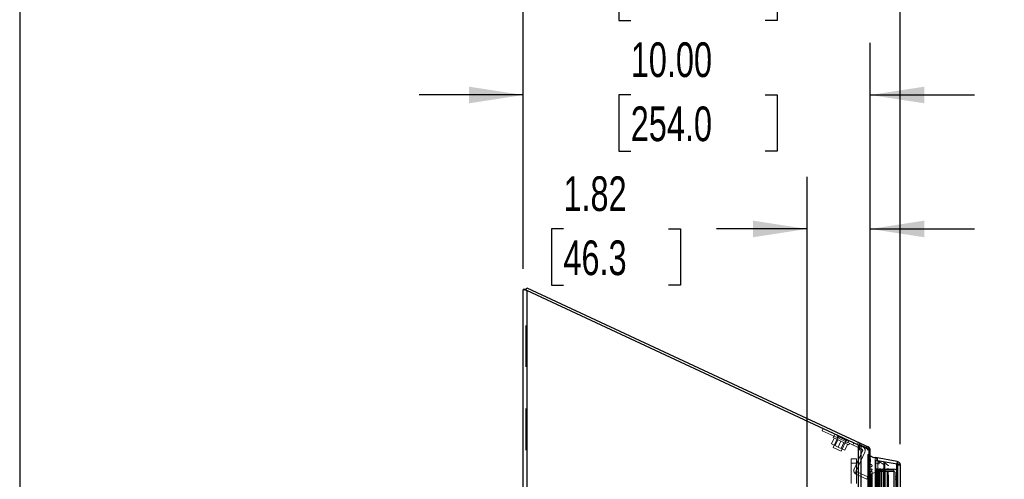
# Model space of a CAD drawing. Header units: inches. Extents: x 0.2 to 10.8, y 0.2 to 8.2.
# Tile 39 of 103: x 0.2 to 2.6, y 5.1 to 6.2. Entities that reach past the tile are written whole.
import ezdxf

# ---------------------------------------------------------------- set-up
doc = ezdxf.new("R2010")
doc.units = ezdxf.units.IN
doc.header["$MEASUREMENT"] = 0
doc.linetypes.add('HIDDEN', pattern=[0.075, 0.05, -0.025])
doc.layers.add('DIMENSIONS', color=140, linetype='Continuous')
doc.layers.add('TEXT', color=140, linetype='Continuous')
doc.styles.add('SLDTEXTSTYLE0', font='TXT', dxfattribs={"width": 0.7})
doc.dimstyles.new('SLDDIMSTYLE1', dxfattribs={"dimtxt": 0.084961, "dimasz": 0.13, "dimexe": 0, "dimexo": 0.0625, "dimgap": 0.02124, "dimtad": 0, "dimtih": 1, "dimtoh": 1, "dimlfac": 12, "dimrnd": 1e-09, "dimzin": 12, "dimdsep": 46, "dimtxsty": 'SLDTEXTSTYLE0', "dimsah": 1, "dimcen": 0.09, "dimadec": 0, "dimazin": 3, "dimtfac": 1, "dimtmove": 0, "dimatfit": 0, "dimfxl": 0, "dimfrac": 2, "dimtolj": 1, "dimtzin": 12, "dimarcsym": 0})
doc.dimstyles.new('SLDDIMSTYLE3', dxfattribs={"dimtxt": 0.084961, "dimasz": 0.13, "dimexe": 0, "dimexo": 0.0625, "dimgap": 0.02124, "dimtad": 0, "dimtih": 1, "dimtoh": 1, "dimlfac": 12, "dimrnd": 1e-09, "dimzin": 4, "dimdsep": 46, "dimtxsty": 'SLDTEXTSTYLE0', "dimsah": 1, "dimcen": 0.09, "dimadec": 0, "dimazin": 1, "dimtfac": 1, "dimtmove": 0, "dimatfit": 0, "dimfxl": 0, "dimfrac": 2, "dimtolj": 1, "dimtzin": 12, "dimarcsym": 0})

# ---------------------------------------------------------------- blocks, each defined once
blk = doc.blocks.new('_D_8')
at = {"layer": 'DIMENSIONS'}
for p, q in [((2.1406, 4.9529), (2.1406, 5.8371)), ((2.2924, 5.2324), (2.2924, 5.8371)), ((1.5555, 5.7121), (1.527, 5.7121)), ((1.527, 5.7121), (1.527, 5.577)), ((1.808, 5.7121), (1.8365, 5.7121)), ((1.8365, 5.7121), (1.8365, 5.577)), ((2.1406, 5.7121), (1.9231, 5.7121)), ((2.2924, 5.7121), (2.5424, 5.7121)), ((1.527, 5.577), (1.5555, 5.577)), ((1.8365, 5.577), (1.808, 5.577))]:
    blk.add_line(p, q, dxfattribs=at)
for points in [[(2.1406, 5.7121), (2.0106, 5.7321), (2.0106, 5.6921)], [(2.2924, 5.7121), (2.4224, 5.6921), (2.4224, 5.7321)]]:
    blk.add_solid(points, dxfattribs=at)
at = {"layer": 'DIMENSIONS', "char_height": 0.08333, "attachment_point": 1, "style": 'SLDTEXTSTYLE0'}
for s, insert in [('1.82', (1.5555, 5.8385)), ('46.3', (1.5555, 5.6845))]:
    blk.add_mtext(s, dxfattribs=dict(at, insert=insert))
blk = doc.blocks.new('_D_9')
at = {"layer": 'DIMENSIONS'}
for p, q in [((1.4591, 5.6165), (1.4591, 6.159)), ((2.2924, 5.2324), (2.2924, 6.159)), ((1.4591, 6.034), (1.2091, 6.034)), ((1.7172, 6.034), (1.6886, 6.034)), ((1.6886, 6.034), (1.6886, 5.899)), ((2.0403, 6.034), (2.0689, 6.034)), ((2.0689, 6.034), (2.0689, 5.899)), ((2.2924, 6.034), (2.5424, 6.034)), ((1.6886, 5.899), (1.7172, 5.899)), ((2.0689, 5.899), (2.0403, 5.899))]:
    blk.add_line(p, q, dxfattribs=at)
for points in [[(1.4591, 6.034), (1.3291, 6.054), (1.3291, 6.014)], [(2.2924, 6.034), (2.4224, 6.014), (2.4224, 6.054)]]:
    blk.add_solid(points, dxfattribs=at)
at = {"layer": 'DIMENSIONS', "char_height": 0.08333, "attachment_point": 1, "style": 'SLDTEXTSTYLE0'}
for s, insert in [('10.00', (1.7172, 6.1605)), ('254.0', (1.7172, 6.0064))]:
    blk.add_mtext(s, dxfattribs=dict(at, insert=insert))
blk = doc.blocks.new('_D_10')
at = {"layer": 'DIMENSIONS'}
for p, q in [((1.4591, 5.6165), (1.4591, 6.473)), ((2.3642, 5.1947), (2.3642, 6.473)), ((1.4591, 6.348), (1.2091, 6.348)), ((1.7172, 6.348), (1.6886, 6.348)), ((1.6886, 6.348), (1.6886, 6.213)), ((2.0403, 6.348), (2.0689, 6.348)), ((2.0689, 6.348), (2.0689, 6.213)), ((2.3642, 6.348), (2.6142, 6.348)), ((1.6886, 6.213), (1.7172, 6.213)), ((2.0689, 6.213), (2.0403, 6.213))]:
    blk.add_line(p, q, dxfattribs=at)
for points in [[(1.4591, 6.348), (1.3291, 6.368), (1.3291, 6.328)], [(2.3642, 6.348), (2.4942, 6.328), (2.4942, 6.368)]]:
    blk.add_solid(points, dxfattribs=at)
at = {"layer": 'DIMENSIONS', "char_height": 0.08333, "attachment_point": 1, "style": 'SLDTEXTSTYLE0'}
for s, insert in [('10.86', (1.7172, 6.4744)), ('275.9', (1.7172, 6.3204))]:
    blk.add_mtext(s, dxfattribs=dict(at, insert=insert))

msp = doc.modelspace()

# ---------------------------------------------------------------- linework, layer by layer
at = {"color": 7, "linetype": 'Continuous', "lineweight": 25}
for p, q in [((1.4650977, 5.5664941), (1.4590977, 5.5664941)), ((1.4590977, 5.5664941), (1.4590977, 5.5659108)), ((1.4590977, 3.5803448), (1.4590977, 5.5659108)), ((1.4650977, 5.5659108), (1.4590977, 5.5659108)), ((1.4659509, 5.5655408), (1.4628602, 5.5655408)), ((1.4650977, 5.5664941), (1.4650977, 5.5659108)), ((1.4651267, 5.5656029), (1.4676334, 5.5709786)), ((1.4676334, 5.5709786), (2.2683532, 5.1975969)), ((1.4680977, 5.5641419), (1.4680977, 3.5803448)), ((2.2643551, 5.1928409), (1.4680977, 5.5641419)), ((2.2643551, 3.5803448), (2.2643551, 5.1928409)), ((2.2660144, 5.1925814), (2.2683532, 5.1975969)), ((2.2683532, 5.1975969), (2.2872346, 5.1887923)), ((2.270719, 3.5803448), (2.270719, 5.1916607)), ((2.289795, 5.1826871), (2.270719, 5.1916607)), ((2.2872346, 5.1887923), (2.2853604, 5.1847731)), ((2.289795, 3.5803448), (2.289795, 5.1826871)), ((2.292431, 5.1824282), (2.2907336, 5.1824282)), ((2.292431, 3.5803448), (2.292431, 5.1824282)), ((2.3052341, 5.156724), (2.3051646, 5.156724)), ((2.356755, 5.1535576), (2.3052341, 5.1626421)), ((2.3052341, 5.156724), (2.3052341, 3.6064492)), ((2.3052341, 5.156724), (2.356755, 5.1476395)), ((2.3090343, 5.1560539), (2.3090343, 5.1611912)), ((2.3095439, 5.1559641), (2.3095439, 5.1604234)), ((2.356755, 5.1535576), (2.355743, 5.1478179)), ((2.356755, 5.1476395), (2.356755, 3.6155338)), ((2.3641922, 5.1446943), (2.3641922, 3.6184789))]:
    msp.add_line(p, q, dxfattribs=at)
at = {"color": 7, "linetype": 'HIDDEN', "lineweight": 18}
for p, q in [((1.4650977, 3.5803448), (1.4650977, 5.5659108)), ((1.4650977, 5.5655408), (1.4651267, 5.5656029)), ((1.4650977, 5.5655408), (1.4680977, 5.5641419)), ((1.4663519, 5.5655408), (1.4659509, 5.5655408)), ((1.4680977, 5.5641419), (1.4680977, 3.5803448)), ((2.1770825, 5.2269165), (2.1796182, 5.2323544)), ((2.2054047, 5.2137097), (2.1770825, 5.2269165)), ((2.2056569, 5.2094544), (2.1991416, 5.1954822)), ((2.2044473, 5.2141561), (2.2028625, 5.2107575)), ((2.2217439, 5.2019529), (2.2028625, 5.2107575)), ((2.2153231, 5.2128315), (2.2032169, 5.1868696)), ((2.2079404, 5.2191476), (2.2054047, 5.2137097)), ((2.2054047, 5.2137097), (2.2079404, 5.2191476)), ((2.2723959, 5.1824712), (2.2054047, 5.2137097)), ((2.2143461, 5.2054026), (2.2078308, 5.1914303)), ((2.2133216, 5.210018), (2.2117367, 5.2066193)), ((2.2140635, 5.2162923), (2.212963, 5.2139321)), ((2.212963, 5.2139321), (2.2365647, 5.2029264)), ((2.2160968, 5.2153441), (2.2135611, 5.2099063)), ((2.2174673, 5.2147051), (2.2149316, 5.2092672)), ((2.2217439, 5.2019529), (2.2152285, 5.1879807)), ((2.2406253, 5.1931484), (2.2217439, 5.2019529)), ((2.2220983, 5.178065), (2.2342045, 5.204027)), ((2.2349782, 5.2065396), (2.2324425, 5.2011018)), ((2.2365647, 5.2029264), (2.2376653, 5.2052866)), ((2.2409828, 5.2037396), (2.2384471, 5.1983018)), ((2.2409828, 5.2037396), (2.2384471, 5.1983018)), ((2.2409828, 5.2037396), (2.2384471, 5.1983018)), ((2.2409828, 5.2037396), (2.2384471, 5.1983018)), ((2.1991416, 5.1954822), (2.2152285, 5.1879807)), ((2.2032169, 5.1868696), (2.2220983, 5.178065)), ((2.2152285, 5.1879807), (2.2313155, 5.1804792)), ((2.2226263, 5.1845311), (2.2291416, 5.1985033)), ((2.2378308, 5.1944515), (2.2313155, 5.1804792)), ((2.231751, 5.1972865), (2.2333358, 5.2006852)), ((2.2406253, 5.1931484), (2.2422101, 5.196547)), ((2.250248, 5.1927989), (2.2527837, 5.1982368)), ((2.2535613, 5.1349816), (2.273847, 5.1784844)), ((2.2644427, 5.1994203), (2.261907, 5.1939825)), ((2.2643551, 5.1928409), (2.2643551, 3.5803448)), ((2.2643551, 5.1928409), (2.2643551, 3.5803448)), ((2.2643551, 3.5803448), (2.2643551, 5.1928409)), ((2.2643551, 5.1928409), (2.2658175, 5.192159)), ((2.2655031, 5.1922916), (2.2677992, 5.1922916)), ((2.2658175, 5.192159), (2.2660144, 5.1925814)), ((2.2846989, 5.1833545), (2.2658175, 5.192159)), ((2.2664764, 3.5803448), (2.2664764, 5.1916607)), ((2.2664764, 5.1916607), (2.270719, 5.1916607)), ((2.2664764, 3.5803448), (2.2664764, 5.1916607)), ((2.2855524, 5.1826871), (2.2664764, 5.1916607)), ((2.2685826, 5.1908696), (2.2711183, 5.1963075)), ((2.270719, 3.5803448), (2.270719, 5.1916607)), ((2.2844695, 5.1900817), (2.2819338, 5.1846439)), ((2.2853604, 5.1847731), (2.2846989, 5.1833545)), ((2.2855524, 3.5803448), (2.2855524, 5.1826871)), ((2.2855524, 5.1826871), (2.289795, 5.1826871)), ((2.2855524, 3.5803448), (2.2855524, 5.1826871)), ((2.2858652, 5.1824282), (2.2907336, 5.1824282)), ((2.286431, 3.5803448), (2.286431, 5.1824282)), ((2.289795, 3.5803448), (2.289795, 5.1826871)), ((2.2593037, 5.1592488), (2.2468037, 5.1592488)), ((2.2468037, 5.1488321), (2.2468037, 5.1592488)), ((2.2589991, 5.1324459), (2.2792848, 5.1759487)), ((2.2593037, 5.1592488), (2.2593037, 5.1488321)), ((2.2900492, 3.5939789), (2.2900492, 5.1691944)), ((2.2900492, 5.1691944), (2.292431, 5.1674973)), ((2.2933044, 3.6089376), (2.2933044, 5.1542407)), ((2.2933044, 3.608946), (2.2933044, 5.1542391)), ((2.3052341, 5.1626421), (2.3041922, 5.1567333)), ((2.3557131, 5.1476488), (2.3041922, 5.1567333)), ((2.3041922, 5.156724), (2.3041922, 3.6064492)), ((2.3051646, 5.156724), (2.3041922, 5.156724)), ((2.3041922, 5.156724), (2.3557131, 5.1476395)), ((2.3094596, 5.160058), (2.3051586, 5.1512397)), ((2.3090343, 3.6071193), (2.3090343, 5.1560539)), ((2.3094596, 3.6031152), (2.3094596, 5.160058)), ((2.3094596, 3.6031152), (2.3094596, 5.160058)), ((2.3095439, 3.6072092), (2.3095439, 5.1559641)), ((2.3115973, 3.6081839), (2.3115973, 5.1549894)), ((2.3115973, 5.1549894), (2.3256876, 5.1451233)), ((2.2593037, 5.1488321), (2.2468037, 5.1488321)), ((2.2468037, 5.1488321), (2.2468037, 5.1005695)), ((2.2593037, 5.1488321), (2.2468037, 5.1488321)), ((2.2557333, 5.1244563), (2.2587322, 5.1308875)), ((2.2587322, 5.1308875), (2.2557333, 5.1244563)), ((2.2593037, 5.1005695), (2.2593037, 5.1488321)), ((2.2967411, 3.6202104), (2.2967411, 5.1429384)), ((2.3051318, 5.15103), (2.3051318, 3.6121433)), ((2.3051586, 3.6119336), (2.3051586, 5.1512397)), ((2.3056101, 3.6128972), (2.3056101, 5.150276)), ((2.3056101, 5.150276), (2.3116284, 5.1474423)), ((2.3056101, 3.6128972), (2.3056101, 5.150276)), ((2.3062811, 5.1345396), (2.3062107, 5.1284598)), ((2.3062811, 3.6286336), (2.3062811, 5.1345396)), ((2.3062811, 3.6286336), (2.3062811, 5.1345396)), ((2.3065255, 5.1350588), (2.3491922, 5.1350588)), ((2.3065255, 5.1323783), (2.3065255, 5.1350588)), ((2.3065255, 3.630795), (2.3065255, 5.1323783)), ((2.3065255, 5.1323783), (2.3491922, 5.1323783)), ((2.3071241, 3.6278003), (2.3071241, 5.135373)), ((2.3091977, 5.135373), (2.3071241, 5.135373)), ((2.3071241, 3.6278003), (2.3071241, 5.135373)), ((2.3091977, 5.135373), (2.3091977, 3.6278003)), ((2.3091977, 3.6278003), (2.3091977, 5.135373)), ((2.3096144, 3.628217), (2.3096144, 5.1349563)), ((2.310605, 5.1537725), (2.310605, 5.1537437)), ((2.310605, 5.1537436), (2.310605, 3.6094007)), ((2.3116284, 3.615731), (2.3116284, 5.1474423)), ((2.3125311, 5.1349563), (2.3125311, 3.628217)), ((2.3141209, 5.135373), (2.3129477, 5.135373)), ((2.3129477, 3.6278003), (2.3129477, 5.135373)), ((2.3129477, 5.135373), (2.3129477, 3.6278003)), ((2.3139952, 3.6140884), (2.3139952, 5.1490868)), ((2.3141209, 3.6278003), (2.3141209, 5.135373)), ((2.3184194, 3.6287169), (2.3184194, 5.1344978)), ((2.3232915, 5.135373), (2.3189669, 5.1310778)), ((2.3189669, 3.6320955), (2.3189669, 5.1310778)), ((2.3189669, 3.6320955), (2.3189669, 5.1310778)), ((2.3267365, 5.135373), (2.3232915, 5.135373)), ((2.3232915, 3.6278003), (2.3232915, 5.135373)), ((2.3248403, 5.1495016), (2.3248403, 3.6136758)), ((2.3256876, 3.61805), (2.3256876, 5.1451233)), ((2.3262719, 3.6127476), (2.3262719, 5.1504257)), ((2.3262719, 5.1504257), (2.3357045, 5.1438209)), ((2.3267365, 3.6278003), (2.3267365, 5.135373)), ((2.3269486, 5.1347119), (2.3269486, 5.1444184)), ((2.3269486, 3.6284644), (2.3269486, 5.1347118)), ((2.3276839, 3.6174256), (2.3276839, 5.1457579)), ((2.3327713, 5.135373), (2.3284631, 5.132007)), ((2.3284631, 3.6311663), (2.3284631, 5.132007)), ((2.3353039, 5.135373), (2.3327713, 5.135373)), ((2.3327713, 3.6278003), (2.3327713, 5.135373)), ((2.3353039, 3.6278003), (2.3353039, 5.135373)), ((2.3353039, 3.6278003), (2.3353039, 5.135373)), ((2.3357045, 3.6193523), (2.3357045, 5.1438209)), ((2.3361372, 3.6200831), (2.3361372, 5.1430902)), ((2.3491922, 5.1323783), (2.3491922, 5.1350588)), ((2.3491922, 5.0623783), (2.3491922, 5.1323783)), ((2.355743, 5.1478179), (2.3557131, 5.1476488)), ((2.356755, 5.1476395), (2.3557131, 5.1476395)), ((2.3557131, 5.1476395), (2.3557131, 3.6155338)), ((2.3557131, 3.6155338), (2.3557131, 5.1476395)), ((2.356755, 3.6155338), (2.356755, 5.1476395)), ((2.3581922, 5.1446943), (2.3581922, 3.6184789)), ((2.3581922, 5.1446943), (2.3641922, 5.1446943)), ((2.2838953, 5.1109062), (2.2579145, 5.1230213)), ((2.2604502, 5.1284591), (2.286431, 5.1163441)), ((2.286431, 5.1163441), (2.2838953, 5.1109062)), ((2.2903378, 5.1243754), (2.2903378, 3.638812)), ((2.3056634, 5.1276867), (2.2944716, 5.1235963)), ((2.2944716, 3.639577), (2.2944716, 5.1235963)), ((2.3056634, 3.6354865), (2.3056634, 5.1276867)), ((2.3056634, 3.6354865), (2.3056634, 5.1276867)), ((2.3062107, 3.6347135), (2.3062107, 5.1284598)), ((2.3062107, 3.6347135), (2.3062107, 5.1284598)), ((2.3065255, 5.1290588), (2.3491922, 5.1290588)), ((2.3152102, 5.1300998), (2.3152102, 3.6330748)), ((2.3230228, 5.1299776), (2.3230228, 3.633197)), ((2.3521922, 5.1260588), (2.3521922, 5.1163088)), ((2.3521922, 5.1163088), (2.3581922, 5.1163088)), ((2.3521922, 5.1163088), (2.3521922, 5.0623783)), ((2.3581922, 5.1103921), (2.3521922, 5.1103921))]:
    msp.add_line(p, q, dxfattribs=at)
at = {"color": 7, "linetype": 'HIDDEN', "lineweight": 18, "flags": 128}
for points in [[(2.2922507, 5.1824282), (2.2923407, 5.1819075), (2.292431, 5.1806355)], [(2.286542, 5.1692515), (2.2865416, 4.3940471), (2.286542, 3.593922)], [(2.2884418, 5.1512108), (2.2884417, 4.3940471), (2.2884418, 3.6119645)], [(2.2896129, 5.1357542), (2.2896121, 4.3940471), (2.2896129, 3.6274365)], [(2.2896129, 5.1357532), (2.2896122, 4.413462), (2.2896129, 3.6274196)], [(2.2967289, 3.6291237), (2.296729, 4.3691079), (2.2967289, 5.1340482)], [(2.2967411, 3.6202114), (2.2967408, 4.3178236), (2.2967411, 5.1429622)]]:
    msp.add_lwpolyline(points, dxfattribs=at)
at = {"color": 7, "linetype": 'HIDDEN', "lineweight": 18}
for centre, radius, start, end in [((2.271128, 5.1797523), 0.003, 335, 65), ((2.271128, 5.1797523), 0.009, 335, 65), ((2.283431, 5.1806355), 0.003, 0, 65), ((2.3087106, 5.1604234), 0.0008333, 334, 0), ((2.2617181, 5.1311781), 0.009, 155, 228.3193494), ((2.2617181, 5.1311781), 0.003, 155, 185.5584318), ((2.3059651, 5.15103), 0.0008333, 165.4243751, 244.7861857), ((2.3071241, 5.1345299), 0.0008431, 90, 179.3367158), ((2.3091977, 5.1349563), 0.0004167, 0, 90), ((2.3110727, 5.132248), 0.0014583, 180, 0), ((2.3129477, 5.1349563), 0.0004167, 90, 180), ((2.3353039, 5.1362063), 0.0008333, 270, 0), ((2.3353039, 5.1430902), 0.0008333, 0, 61.2673753), ((2.3491922, 5.1260588), 0.009, 0, 90), ((2.3053774, 5.1284694), 0.0008333, 290.0765428, 359.3367158), ((2.3491922, 5.1260588), 0.003, 0, 90)]:
    msp.add_arc(centre, radius, start, end, dxfattribs=at)
at = {"color": 7, "linetype": 'Continuous', "lineweight": 25}
for centre, radius, start, end in [((2.283431, 5.1806355), 0.009, 11.4890139, 65), ((2.3087106, 5.1604234), 0.0008333, 0, 67.1422396)]:
    msp.add_arc(centre, radius, start, end, dxfattribs=at)
for points, knots in [([(1.4628602, 5.5655408), (1.4617017, 5.5656024), (1.4607447, 5.5656641), (1.4594421, 5.5657874), (1.4590977, 5.5658491), (1.4590977, 5.5659108)], [0, 0, 0, 0, 0.5, 0.5, 1, 1, 1, 1]), ([(1.4680977, 5.5641419), (1.467166, 5.564375), (1.4662345, 5.5646082), (1.4644603, 5.5650745), (1.4636179, 5.5653076), (1.4628602, 5.5655408)], [0, 0, 0, 0, 0.5, 0.5, 1, 1, 1, 1]), ([(1.4652204, 5.5658039), (1.465207, 5.5658087), (1.4651073, 5.5658443), (1.4651022, 5.5658799), (1.4650977, 5.5659108)], [0, 0, 0, 0, 0.134609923, 1, 1, 1, 1]), ([(2.292431, 5.1674973), (2.2925068, 5.1674432), (2.2943463, 5.1661291), (2.2978129, 5.1640843), (2.3019495, 5.1628175), (2.3043008, 5.1624421), (2.3060774, 5.1620005), (2.3077828, 5.1615338), (2.3090343, 5.1611912)], [0, 0, 0, 0, 0.016911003, 0.410629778, 0.703228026, 0.713074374, 0.789446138, 1, 1, 1, 1]), ([(2.356755, 5.1535576), (2.3577863, 5.1533758), (2.3587853, 5.1530122), (2.3605991, 5.151965), (2.3614135, 5.1512816), (2.3627597, 5.1496772), (2.3632913, 5.1487566), (2.3640076, 5.1467885), (2.3641922, 5.1457415), (2.3641922, 5.1446943)], [0, 0, 0, 0, 0.25, 0.25, 0.5, 0.5, 0.75, 0.75, 1, 1, 1, 1]), ([(2.3641922, 5.1446943), (2.3641922, 5.1449398), (2.3640076, 5.1451852), (2.3632913, 5.145676), (2.3627597, 5.1459215), (2.3614135, 5.1464123), (2.3605991, 5.1466578), (2.3587853, 5.1471486), (2.3577863, 5.147394), (2.356755, 5.1476395)], [0, 0, 0, 0, 0.25, 0.25, 0.5, 0.5, 0.75, 0.75, 1, 1, 1, 1])]:
    msp.add_open_spline(points, degree=3, knots=knots, dxfattribs=at)
at = {"color": 7, "linetype": 'HIDDEN', "lineweight": 18}
for points, knots in [([(1.4663519, 5.5655408), (1.4661692, 5.5655716), (1.4658038, 5.5656333), (1.4654165, 5.565721), (1.465282, 5.5657779), (1.4652204, 5.5658039)], [0, 0, 0, 0, 0.351561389, 0.7031231, 1, 1, 1, 1]), ([(2.2902826, 5.182558), (2.2903027, 5.1825527), (2.290467, 5.1825094), (2.290609, 5.1824661), (2.2907336, 5.1824282)], [0, 0, 0, 0, 0.122394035, 1, 1, 1, 1]), ([(2.2944716, 5.1235963), (2.2942316, 5.123497), (2.2937955, 5.1233167), (2.2931837, 5.1231043), (2.2926883, 5.1229551), (2.2922693, 5.1228737), (2.2918983, 5.1228512), (2.2915337, 5.1228962), (2.2911905, 5.1230092), (2.2908864, 5.1231992), (2.2906248, 5.1234956), (2.2903821, 5.123939), (2.2902876, 5.1245537), (2.290567, 5.1251838), (2.291116, 5.1258423), (2.2918571, 5.1265076), (2.29268, 5.1272703), (2.293411, 5.1279972), (2.2940683, 5.1287356), (2.2946963, 5.1295407), (2.2953545, 5.1305632), (2.2959635, 5.1317741), (2.2964308, 5.132926), (2.2967144, 5.1338641), (2.2967902, 5.1344535), (2.2966664, 5.1348234), (2.2964911, 5.1350213), (2.2962559, 5.1351341), (2.2959745, 5.1352014), (2.2956404, 5.1352288), (2.2952338, 5.1352075), (2.2946751, 5.1351305), (2.2938736, 5.1349788), (2.2929933, 5.1347759), (2.2921629, 5.1346074), (2.2915236, 5.1345108), (2.290993, 5.1344657), (2.2905628, 5.1344926), (2.2902075, 5.1345767), (2.2899055, 5.1347312), (2.2897275, 5.1349738), (2.2896012, 5.1353263), (2.2895902, 5.1359269), (2.2898478, 5.1367261), (2.2903998, 5.1375637), (2.2910943, 5.138341), (2.2919217, 5.1390877), (2.2928647, 5.1398198), (2.2939234, 5.1405298), (2.2949059, 5.1411357), (2.2957377, 5.1414977), (2.2961776, 5.1417749), (2.29639, 5.1419946), (2.2965166, 5.142166), (2.296644, 5.1424011), (2.2967473, 5.1427584), (2.2967523, 5.1433351), (2.2964796, 5.144056), (2.295911, 5.1448069), (2.2951422, 5.1455026), (2.2941591, 5.1461745), (2.2930818, 5.146742), (2.2921062, 5.1471632), (2.2914052, 5.1474876), (2.2909136, 5.1477663), (2.2904888, 5.1480431), (2.2900809, 5.1483551), (2.2896481, 5.1487627), (2.2892594, 5.1492141), (2.2889338, 5.1496929), (2.2886764, 5.1501905), (2.2884973, 5.1506979), (2.2884211, 5.1512164), (2.2884521, 5.1516387), (2.2886127, 5.1519298), (2.2888102, 5.152091), (2.2890643, 5.1522057), (2.2893532, 5.1522724), (2.2896184, 5.1522868), (2.2899463, 5.152279), (2.290436, 5.152241), (2.2910481, 5.1521785), (2.2916625, 5.1521321), (2.2921532, 5.1521644), (2.2926025, 5.1523344), (2.2930139, 5.1526698), (2.2932234, 5.1532456), (2.293307, 5.1539128), (2.2933064, 5.1545915), (2.2932482, 5.1552744), (2.2931576, 5.1559592), (2.2930499, 5.1566458), (2.292872, 5.1577418), (2.2927092, 5.1590692), (2.2923549, 5.1604193), (2.2919469, 5.1613453), (2.2915214, 5.162031), (2.2910607, 5.16263), (2.2905481, 5.1632099), (2.2899977, 5.1637721), (2.2894472, 5.1643309), (2.2886063, 5.1652525), (2.2876653, 5.1666857), (2.286922, 5.1681162), (2.2865938, 5.1690643), (2.2864971, 5.1693957), (2.2864843, 5.1696451), (2.2865134, 5.1698322), (2.2865934, 5.1699825), (2.2867471, 5.1701014), (2.2870711, 5.1701448), (2.2874751, 5.1700925), (2.2879703, 5.1699743), (2.2885461, 5.1697842), (2.28926, 5.1695243), (2.2897705, 5.1693109), (2.2900492, 5.1691944)], [0, 0, 0, 0, 0.008873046, 0.016126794, 0.02174796, 0.025918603, 0.029875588, 0.033545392, 0.037549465, 0.041799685, 0.046281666, 0.053419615, 0.062996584, 0.073239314, 0.082600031, 0.097208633, 0.111794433, 0.126146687, 0.136871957, 0.150799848, 0.167834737, 0.187561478, 0.208608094, 0.221816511, 0.230901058, 0.235073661, 0.238445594, 0.241179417, 0.244149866, 0.247743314, 0.251838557, 0.257082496, 0.265901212, 0.278293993, 0.286518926, 0.293438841, 0.299100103, 0.303510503, 0.307047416, 0.310955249, 0.315294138, 0.318791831, 0.327407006, 0.342005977, 0.355275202, 0.369049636, 0.383320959, 0.398162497, 0.41363445, 0.429774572, 0.439309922, 0.445368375, 0.448366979, 0.45054688, 0.454374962, 0.459794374, 0.46676857, 0.480063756, 0.492799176, 0.505002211, 0.519862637, 0.536273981, 0.547582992, 0.556562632, 0.563136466, 0.567404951, 0.574742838, 0.582364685, 0.590286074, 0.598530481, 0.606337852, 0.614122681, 0.621898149, 0.629853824, 0.632897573, 0.635932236, 0.639093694, 0.64231577, 0.645556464, 0.647539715, 0.652793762, 0.661245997, 0.667238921, 0.672419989, 0.676813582, 0.682654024, 0.69238384, 0.702645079, 0.712826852, 0.723097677, 0.733436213, 0.743826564, 0.754262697, 0.783195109, 0.803754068, 0.815875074, 0.827134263, 0.837435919, 0.846739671, 0.857764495, 0.868083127, 0.877572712, 0.90736347, 0.9387904, 0.946285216, 0.951367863, 0.954161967, 0.957345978, 0.959685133, 0.961290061, 0.964519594, 0.969422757, 0.974403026, 0.981100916, 0.989679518, 1, 1, 1, 1]), ([(2.3116284, 5.1474423), (2.3117353, 5.1474287), (2.3119476, 5.1474018), (2.3122657, 5.1473905), (2.3125706, 5.1474023), (2.3128531, 5.1474401), (2.3131057, 5.1475044), (2.3133221, 5.1475951), (2.313522, 5.1477314), (2.3137383, 5.1479623), (2.313955, 5.1484333), (2.3140316, 5.1491017), (2.3139207, 5.1498139), (2.313611, 5.1504885), (2.3131594, 5.1510939), (2.3125689, 5.1516481), (2.31196, 5.1521615), (2.3114413, 5.152651), (2.3110728, 5.1530518), (2.3108147, 5.1533873), (2.3105473, 5.153808), (2.3104036, 5.1543012), (2.3106543, 5.1547002), (2.31088, 5.154881), (2.3111315, 5.1549899), (2.3113816, 5.1550336), (2.3115298, 5.1550032), (2.3115973, 5.1549894)], [0, 0, 0, 0, 0.02322157, 0.046073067, 0.067935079, 0.088413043, 0.107370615, 0.124965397, 0.141707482, 0.165121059, 0.214222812, 0.288366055, 0.361238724, 0.431395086, 0.499967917, 0.566729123, 0.642148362, 0.703873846, 0.751731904, 0.786348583, 0.817419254, 0.897209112, 0.923038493, 0.94658942, 0.967656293, 0.985252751, 1, 1, 1, 1]), ([(2.2587322, 5.1308875), (2.2587576, 5.1306265), (2.2588161, 5.1303745), (2.2589972, 5.1298879), (2.2591208, 5.1296547), (2.2594195, 5.1292329), (2.2595993, 5.1290386), (2.2599961, 5.1287079), (2.2602134, 5.1285696), (2.2604502, 5.1284591)], [0, 0, 0, 0, 0.25, 0.25, 0.5, 0.5, 0.75, 0.75, 1, 1, 1, 1]), ([(2.3189669, 5.1310778), (2.3187877, 5.1309039), (2.318454, 5.1305799), (2.3179405, 5.13016), (2.317479, 5.1298236), (2.3170675, 5.1295706), (2.3166674, 5.1294139), (2.3162926, 5.1293335), (2.3159544, 5.1293165), (2.3156442, 5.1293696), (2.3153968, 5.1295371), (2.3152656, 5.1297707), (2.3152072, 5.1300186), (2.3152072, 5.1302981), (2.3153079, 5.130651), (2.3155486, 5.1311081), (2.3159174, 5.1316545), (2.316377, 5.132172), (2.316846, 5.1326472), (2.3172824, 5.1330506), (2.3177203, 5.133448), (2.3180494, 5.1337853), (2.3182521, 5.1340597), (2.3183656, 5.1342472), (2.3184349, 5.1344484), (2.3183958, 5.1346594), (2.3182922, 5.1348139), (2.3181528, 5.1349397), (2.3179778, 5.1350457), (2.3177386, 5.1351412), (2.3174368, 5.1352212), (2.3169575, 5.1353096), (2.3162443, 5.1353729), (2.3152501, 5.135402), (2.3145204, 5.1353832), (2.3141209, 5.135373)], [0, 0, 0, 0, 0.052199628, 0.097265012, 0.135083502, 0.16585522, 0.190279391, 0.213161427, 0.232604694, 0.248164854, 0.266359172, 0.288702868, 0.307942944, 0.327023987, 0.357280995, 0.396345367, 0.444760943, 0.503269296, 0.544746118, 0.586384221, 0.627793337, 0.66818875, 0.684200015, 0.700426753, 0.716537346, 0.733017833, 0.750744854, 0.761387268, 0.774046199, 0.789468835, 0.807972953, 0.82905789, 0.874477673, 0.931281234, 1, 1, 1, 1]), ([(2.3284631, 5.132007), (2.3283548, 5.1319069), (2.3281385, 5.131707), (2.3277899, 5.1314246), (2.3274315, 5.1311508), (2.3270669, 5.1308834), (2.326701, 5.130618), (2.3263301, 5.1303589), (2.3259506, 5.1301094), (2.3255131, 5.1298421), (2.3250373, 5.1295826), (2.3245416, 5.1293568), (2.3241125, 5.1292204), (2.323762, 5.1291754), (2.3234787, 5.1291829), (2.323238, 5.1292376), (2.323051, 5.129389), (2.3229464, 5.1296182), (2.3229741, 5.1298684), (2.3230588, 5.1301084), (2.3232968, 5.1306305), (2.3239912, 5.1315723), (2.3249877, 5.1326696), (2.3258618, 5.1335541), (2.3263899, 5.1340861), (2.3267547, 5.1344274), (2.3269622, 5.1347102), (2.3270619, 5.1349196), (2.327058, 5.1351025), (2.326962, 5.1352327), (2.3268522, 5.1353184), (2.3267712, 5.1353566), (2.3267365, 5.135373)], [0, 0, 0, 0, 0.031962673, 0.063843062, 0.095575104, 0.127060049, 0.15821971, 0.189108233, 0.219809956, 0.250383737, 0.292171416, 0.327164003, 0.355131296, 0.376052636, 0.39050249, 0.405556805, 0.421071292, 0.43811671, 0.462696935, 0.483634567, 0.500723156, 0.602588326, 0.750418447, 0.830502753, 0.876206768, 0.914662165, 0.938734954, 0.956317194, 0.970395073, 0.982413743, 0.992468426, 1, 1, 1, 1]), ([(2.3256876, 5.1451233), (2.3258041, 5.145071), (2.3260155, 5.1449761), (2.3263118, 5.1448619), (2.3265489, 5.1447989), (2.3267852, 5.1447628), (2.3270796, 5.1447708), (2.3273866, 5.1449632), (2.3275981, 5.145265), (2.3276995, 5.1455933), (2.3276726, 5.1459089), (2.3275758, 5.1461722), (2.3274528, 5.1463889), (2.3273291, 5.1465622), (2.3272208, 5.1466945), (2.3270328, 5.1469057), (2.3267284, 5.1471953), (2.3262932, 5.1475597), (2.3258741, 5.1479137), (2.3254908, 5.148284), (2.3251596, 5.1487008), (2.3249023, 5.1491928), (2.3247709, 5.1497254), (2.3248348, 5.1501624), (2.3250679, 5.1503705), (2.3252402, 5.1504615), (2.3254392, 5.1505231), (2.3256547, 5.1505543), (2.3258741, 5.1505513), (2.3260896, 5.1505141), (2.3262109, 5.1504553), (2.3262719, 5.1504257)], [0, 0, 0, 0, 0.035077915, 0.0636082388, 0.0857338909, 0.0999211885, 0.1256758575, 0.1579680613, 0.1991624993, 0.2415502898, 0.2782194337, 0.3106995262, 0.3390023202, 0.3627118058, 0.3814729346, 0.3951231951, 0.4533442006, 0.5116860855, 0.5693972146, 0.6175998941, 0.6755400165, 0.7425291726, 0.806165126, 0.8706370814, 0.8890105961, 0.907132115, 0.9254109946, 0.9439119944, 0.9625291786, 0.9811770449, 1, 1, 1, 1]), ([(2.3267365, 5.135373), (2.3267581, 5.1353632), (2.3268162, 5.135337), (2.3269076, 5.1352775), (2.3270158, 5.1351783), (2.3270418, 5.1350829), (2.3270559, 5.1350309)], [0, 0, 0, 0, 0.1298747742, 0.3495438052, 0.6453128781, 1, 1, 1, 1]), ([(2.3581922, 5.1446943), (2.3581893, 5.1447941), (2.3581836, 5.1449935), (2.3581372, 5.1452898), (2.3580638, 5.1455801), (2.3579612, 5.1458616), (2.3578312, 5.1461315), (2.357675, 5.1463871), (2.357449, 5.1466854), (2.3571304, 5.1470045), (2.3566996, 5.1473045), (2.3562242, 5.1475318), (2.3558835, 5.1476098), (2.3557131, 5.1476488)], [0, 0, 0, 0, 0.0714489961, 0.1428979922, 0.2143469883, 0.2857959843, 0.3572449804, 0.4286939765, 0.5001429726, 0.6251072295, 0.7500714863, 0.8750357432, 1, 1, 1, 1]), ([(2.3557131, 5.1476395), (2.3558109, 5.1475693), (2.3560063, 5.1474291), (2.35629, 5.1472187), (2.3565631, 5.1470084), (2.3568225, 5.146798), (2.3570658, 5.1465876), (2.3572904, 5.1463773), (2.3575449, 5.1461144), (2.3578038, 5.1457987), (2.3580245, 5.1454306), (2.3581657, 5.1450625), (2.3581834, 5.144817), (2.3581922, 5.1446943)], [0, 0, 0, 0, 0.071448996, 0.142897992, 0.214346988, 0.285795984, 0.35724498, 0.428693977, 0.500142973, 0.625107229, 0.750071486, 0.875035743, 1, 1, 1, 1])]:
    msp.add_open_spline(points, degree=3, knots=knots, dxfattribs=at)
for points in [[(1.4663519, 5.5655408), (1.466857, 5.5650745), (1.4674766, 5.5646082), (1.4680977, 5.5641419)], [(2.2643551, 5.1928409), (2.2647478, 5.1926578), (2.2651403, 5.1924747), (2.2655031, 5.1922916)], [(2.2664764, 5.1916607), (2.2661983, 5.1918713), (2.2658665, 5.192081), (2.2655031, 5.1922916)], [(2.2858652, 5.1824282), (2.285771, 5.1825145), (2.2856663, 5.1826008), (2.2855524, 5.1826871)], [(2.2579145, 5.1230213), (2.2571187, 5.1233924), (2.2563913, 5.1238704), (2.2557333, 5.1244563)]]:
    msp.add_open_spline(points, degree=3, dxfattribs=at)
at = {"color": 7, "linetype": 'Continuous', "lineweight": 25}
for points in [[(2.2643551, 5.1928409), (2.2655354, 5.1926575), (2.2667087, 5.1924751), (2.2677992, 5.1922916)], [(2.270719, 5.1916607), (2.2698844, 5.1918714), (2.2688897, 5.1920809), (2.2677992, 5.1922916)], [(2.2907336, 5.1824282), (2.2904511, 5.1825145), (2.2901368, 5.1826008), (2.289795, 5.1826871)]]:
    msp.add_open_spline(points, degree=3, dxfattribs=at)
at = {"layer": 'TEXT'}
msp.add_line((0.25, 8.25), (0.25, 0.25), dxfattribs=at)

# ---------------------------------------------------------------- dimensions: what is measured, and where the dimension line sits
at = {"layer": 'DIMENSIONS'}
for base, p2, dimstyle, picture, middle in [((2.3641922, 6.3480002), (2.3641922, 5.1446943), 'SLDDIMSTYLE1', '_D_10', (1.8787509, 6.3480002)), ((2.292431, 6.0340259), (2.292431, 5.1824282), 'SLDDIMSTYLE3', '_D_9', (1.8787509, 6.0340259))]:
    dim = msp.add_linear_dim(base=base, p1=(1.4590977, 5.5664941), p2=p2, angle=0, dimstyle=dimstyle, dxfattribs=at)
    dim.commit()
    dim.dimension.update_dxf_attribs({"geometry": picture, "text_midpoint": middle, "dimtype": 160})
dim = msp.add_linear_dim(base=(2.292431, 5.7120739), p1=(2.1405977, 4.9028552), p2=(2.292431, 5.1824282), dimstyle='SLDDIMSTYLE1', dxfattribs=at)
dim.commit()
dim.dimension.update_dxf_attribs({"geometry": '_D_8', "text_midpoint": (1.6817242, 5.7120739), "dimtype": 160})

doc.saveas('drawing.dxf')
